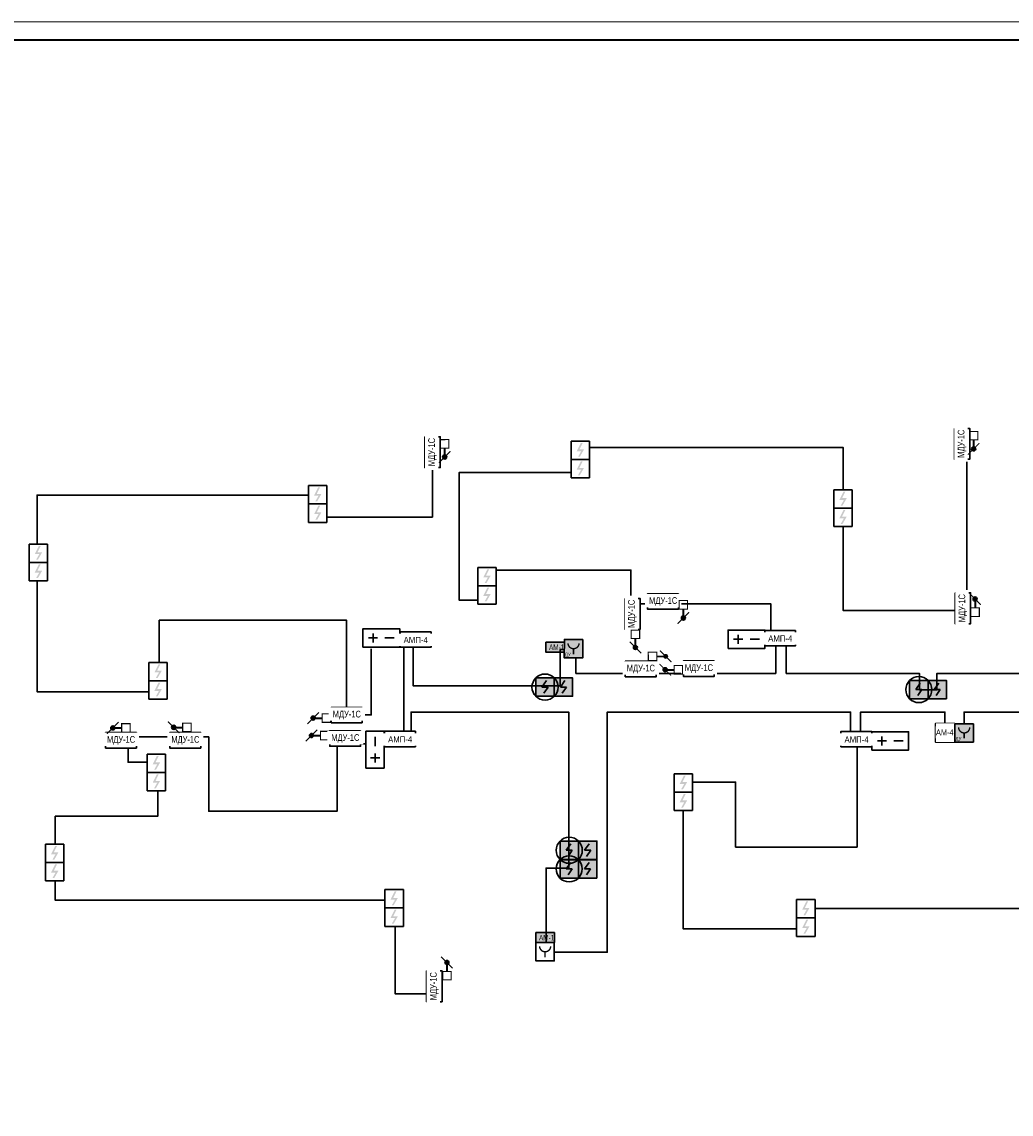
# Model space of a CAD drawing. Header units: millimetres. Extents: x -816133 to 919604, y 87941 to 147341.
# Tile 27 of 201: x -379047 to -352136, y 117641 to 147341. Entities that reach past the tile are written whole.
import ezdxf
from ezdxf.enums import TextEntityAlignment as Align

# ---------------------------------------------------------------- set-up
doc = ezdxf.new("R2010")
doc.units = ezdxf.units.MM
doc.set_wipeout_variables(frame=1)
for name, color, linetype, lineweight in [('_АПС_Оборудование', 1, 'Continuous', 30), ('RC-Извещатели_пожарные', 1, 'Continuous', 30), ('Воздуховоды', 7, 'Continuous', 18), ('ОС', 5, 'Continuous', 25), ('СОУЭ', 1, 'Continuous', 30), ('СС-011-ПОЖ-СИГНАЛИЗАЦИЯ', 1, 'Continuous', 30), ('УГО АПС и АПЗ$0$_АПС_Оборудование', 1, 'Continuous', 30)]:
    doc.layers.add(name, color=color, linetype=linetype, lineweight=lineweight)
for name, color, linetype in [('EI_HATCH_GALV', 7, 'Continuous'), ('АПС', 5, 'Continuous'), ('АПС_Оборудование', 1, 'Continuous'), ('ССПС', 5, 'Continuous'), ('формат', 250, 'Continuous')]:
    doc.layers.add(name, color=color, linetype=linetype)
doc.styles.add('1111', font='ARIALN.TTF')
doc.styles.add('Arial', font='arial.ttf', dxfattribs={"width": 0.9, "height": 700})
doc.styles.add('Arial Narrow', font='ARIALN.TTF', dxfattribs={"width": 0.9, "height": 600})
doc.styles.add('Arial_2', font='arial.ttf', dxfattribs={"width": 0.9, "height": 400})
doc.styles.add('ISOCPEUR', font='isocpeur.ttf', dxfattribs={"height": 300})
doc.styles.get("Standard").update_dxf_attribs({"font": 'isocpeur.ttf', "width": 0.9})
doc.styles.add('УГО АПС и АПЗ$0$Reserve SS', font='arial.ttf', dxfattribs={"height": 2.5})

# ---------------------------------------------------------------- blocks, each defined once
blk = doc.blocks.new('*U1162')
at = {"color": 0, "lineweight": 0}
blk.add_lwpolyline([(-841, 0), (0, 0), (0, 594), (-841, 594)], close=True, dxfattribs=at)
at = {"lineweight": 40}
blk.add_lwpolyline([(-821, 5), (-5, 5), (-5, 589), (-821, 589)], close=True, dxfattribs=at)
at = {"style": 'Arial', "width": 0.9, "flags": 8}
blk.add_attdef('FORMAT', (-36.87, 1.26), '', height=2.8, dxfattribs=at)
blk = doc.blocks.new('ам4')
at = {"layer": '_АПС_Оборудование', "lineweight": 40, "ltscale": 100}
blk.add_lwpolyline([(445835, -194248), (445327, -194248), (445327, -193740), (445835, -193740)], close=True, dxfattribs=at)
blk.add_wipeout([(445327, -193740), (445835, -193740), (445835, -194248), (445327, -194248)]).dxf.layer = 'АПС_Оборудование'
at = {"layer": '_АПС_Оборудование', "ltscale": 100, "insert": (445583, -193981), "char_height": 160, "attachment_point": 5, "style": 'Arial', "bg_fill": 2}
blk.add_mtext_dynamic_manual_height_columns('\\pxi-0.17961;АМ-4', width=363, gutter_width=174694, heights=[0], dxfattribs=at)
blk = doc.blocks.new('_МДУ')
at = {"color": 1}
blk.add_wipeout([(-350, 175), (350, 175), (350, -175), (-350, -175)], dxfattribs=at)
at = {"layer": 'АПС', "color": 1, "lineweight": 30, "ltscale": 200}
blk.add_lwpolyline([(350, 175), (-350, 175), (-350, -175), (350, -175)], close=True, dxfattribs=at)
at = {"layer": 'АПС', "color": 0, "lineweight": 30, "ltscale": 200, "insert": (3, 0), "char_height": 151, "width": 668.29, "attachment_point": 5, "style": 'Arial Narrow', "bg_fill": 2}
blk.add_mtext('МДУ-1С', dxfattribs=at)
blk = doc.blocks.new('озк_выт')
at = {"layer": 'УГО АПС и АПЗ$0$_АПС_Оборудование', "ltscale": 200}
h = blk.add_hatch(color=5, dxfattribs=at)
h.dxf.hatch_style = 1
h.paths.add_polyline_path([(468756, -41333, 1), (468645, -41333, 1)])
at = {"color": 5, "const_width": 29.5}
blk.add_lwpolyline([(468544, -41177), (468661, -41294)], dxfattribs=at)
at = {"layer": 'УГО АПС и АПЗ$0$_АПС_Оборудование', "color": 5, "lineweight": 35, "ltscale": 200}
blk.add_line((468631, -41333), (468458, -41334), dxfattribs=at)
at = {"layer": 'УГО АПС и АПЗ$0$_АПС_Оборудование', "color": 5, "const_width": 29.5}
blk.add_lwpolyline([(468227, -41449), (468458, -41449), (468458, -41218), (468227, -41218)], close=True, dxfattribs=at)
blk.add_lwpolyline([(468740, -41373), (468857, -41490)], dxfattribs=at)
at = {"layer": 'УГО АПС и АПЗ$0$_АПС_Оборудование', "color": 5}
blk.add_circle((468700, -41333), 55.4, dxfattribs=at)
blk = doc.blocks.new('озк_пр')
at = {"layer": 'УГО АПС и АПЗ$0$_АПС_Оборудование', "ltscale": 200}
h = blk.add_hatch(color=1, dxfattribs=at)
h.dxf.hatch_style = 1
h.paths.add_polyline_path([(468761, -41723, 1), (468650, -41723, 1)])
at = {"color": 1, "const_width": 29.5}
blk.add_lwpolyline([(468549, -41567), (468666, -41684)], dxfattribs=at)
at = {"layer": 'УГО АПС и АПЗ$0$_АПС_Оборудование', "color": 1, "lineweight": 35, "ltscale": 200}
blk.add_line((468636, -41723), (468463, -41723), dxfattribs=at)
at = {"layer": 'УГО АПС и АПЗ$0$_АПС_Оборудование', "color": 1, "const_width": 29.5}
blk.add_lwpolyline([(468233, -41839), (468463, -41839), (468463, -41608), (468232, -41608)], close=True, dxfattribs=at)
blk.add_lwpolyline([(468745, -41762), (468862, -41880)], dxfattribs=at)
at = {"layer": 'УГО АПС и АПЗ$0$_АПС_Оборудование', "color": 1}
blk.add_circle((468706, -41723), 55.4, dxfattribs=at)
blk = doc.blocks.new('пд_выт')
at = {"layer": 'Воздуховоды', "true_color": 0xcd6928}
h = blk.add_hatch(color=32, dxfattribs=at)
h.dxf.hatch_style = 1
h.paths.add_polyline_path([(468770, -40558, 1), (468659, -40558, 1)])
at = {"layer": 'Воздуховоды', "color": 32, "lineweight": 30, "true_color": 0xcd6928}
blk.add_line((468645, -40558), (468472, -40558), dxfattribs=at)
at = {"layer": 'Воздуховоды', "color": 32, "true_color": 0xcd6928, "const_width": 29.5}
for points in [[(468558, -40401), (468675, -40519)], [(468754, -40597), (468871, -40714)]]:
    blk.add_lwpolyline(points, dxfattribs=at)
blk.add_lwpolyline([(468242, -40674), (468472, -40673), (468472, -40443), (468241, -40443)], close=True, dxfattribs=at)
at = {"layer": 'Воздуховоды', "color": 32, "true_color": 0xcd6928}
blk.add_circle((468715, -40558), 55.4, dxfattribs=at)
blk = doc.blocks.new('УГО АПС и АПЗ$0$Источник бесперебойного питания v4')
blk.add_wipeout([(0, 5), (10, 5), (10, 0), (0, 0)])
for p, q in [((2.75, 3.75), (2.75, 1.25)), ((4, 2.5), (1.5, 2.5)), ((8.5, 2.5), (6, 2.5))]:
    blk.add_line(p, q)
blk.add_lwpolyline([(0, 0), (10, 0), (10, 5), (0, 5)], close=True)
at = {"style": 'УГО АПС и АПЗ$0$Reserve SS', "flags": 8}
blk.add_attdef('КОЛИЧЕСТВО', (10.26, 5.28), '', height=2.5, dxfattribs=at)
blk = doc.blocks.new('АМ-1')
at = {"lineweight": 40, "ltscale": 2, "true_color": 0xffffff}
h = blk.add_hatch(color=7, dxfattribs=at)
h.dxf.hatch_style = 1
h.paths.add_polyline_path([(2, 136), (506, 136), (506, 408), (2, 408)])
at = {"layer": 'ОС', "color": 1, "lineweight": 30}
blk.add_lwpolyline([(506, 408), (2, 408), (2, 136), (506, 136)], close=True, dxfattribs=at)
at = {"layer": 'ССПС', "color": 1, "lineweight": -2, "ltscale": 1000, "style": '1111', "width": 0.8}
blk.add_text('АМ-1', height=151, dxfattribs=at).set_placement((87, 194))
blk = doc.blocks.new('УДП')
at = {"color": 30}
blk.add_wipeout([(324223, -148669), (324222, -149169), (323722, -149169), (323723, -148669)], dxfattribs=at).dxf.layer = 'RC-Извещатели_пожарные'
blk.add_wipeout([(323722, -149169), (323723, -148669), (324223, -148669), (324222, -149169)], dxfattribs=at).dxf.layer = 'RC-Извещатели_пожарные'
at = {"layer": 'EI_HATCH_GALV', "lineweight": 30, "true_color": 0xffffff}
h = blk.add_hatch(color=7, dxfattribs=at)
h.dxf.hatch_style = 1
h.paths.add_polyline_path([(324223, -148669), (324222, -149169), (323722, -149169), (323723, -148669)])
at = {"layer": 'RC-Извещатели_пожарные', "color": 30, "ltscale": 30}
blk.add_lwpolyline([(324223, -148669), (324222, -149169), (323722, -149169), (323723, -148669)], close=True, dxfattribs=at)
at = {"layer": 'RC-Извещатели_пожарные', "color": 30, "ltscale": 30, "const_width": 37.5}
blk.add_lwpolyline([(323823, -148769, 1), (324123, -148769, 1)], format="xyb", dxfattribs=at)
blk.add_lwpolyline([(323972, -148919), (323972, -149069)], dxfattribs=at)
at = {"color": 30, "lineweight": 30, "style": 'Arial Narrow', "width": 0.9}
blk.add_text('ДУ', height=100, dxfattribs=at).set_placement((323814, -149078), align=Align.MIDDLE_CENTER)
blk = doc.blocks.new('АМП-4')
at = {"color": 1}
blk.add_wipeout([(349424, -74023), (349424, -73183), (349844, -73183), (349844, -74023)], dxfattribs=at)
at = {"layer": 'АПС', "color": 1, "lineweight": 30, "ltscale": 200}
blk.add_lwpolyline([(349424, -73183), (349424, -74023), (349844, -74023), (349844, -73183)], close=True, dxfattribs=at)
at = {"layer": 'АПС', "color": 0, "lineweight": 30, "ltscale": 200, "insert": (349645, -73599), "char_height": 168, "width": 801.95, "attachment_point": 5, "rotation": 90, "style": 'Arial_2', "bg_fill": 2}
blk.add_mtext('АМП-4', dxfattribs=at)
blk = doc.blocks.new('ИП 212-64 прот.R3')
at = {"layer": 'EI_HATCH_GALV', "lineweight": 30, "true_color": 0xffffff}
h = blk.add_hatch(color=7, dxfattribs=at)
h.dxf.hatch_style = 1
h.paths.add_polyline_path([(-2.5, 2.5), (2.5, 2.5), (2.5, -2.5), (-2.5, -2.5)])
at = {"color": 1, "linetype": 'ByBlock', "lineweight": -2}
for p, q in [((0.4, 1.77), (-0.83, 0)), ((-0.83, 0), (0.83, 0)), ((0.83, 0), (-0.31, -1.64))]:
    blk.add_line(p, q, dxfattribs=at)
at = {"color": 1, "linetype": 'ByBlock', "lineweight": -2, "ltscale": 0.1}
blk.add_lwpolyline([(-2.5, 2.5), (2.5, 2.5), (2.5, -2.5), (-2.5, -2.5)], close=True, dxfattribs=at)
blk = doc.blocks.new('*U1208')
at = {"layer": 'EI_HATCH_GALV', "lineweight": 30, "true_color": 0xffffff}
h = blk.add_hatch(color=7, dxfattribs=at)
h.dxf.hatch_style = 1
h.paths.add_polyline_path([(-2.5, 2.5), (2.5, 2.5), (2.5, -2.5), (-2.5, -2.5)])
at = {"color": 1, "linetype": 'ByBlock', "lineweight": -2}
for p, q in [((0.4, 1.77), (-0.83, 0)), ((-0.83, 0), (0.83, 0)), ((0.83, 0), (-0.31, -1.64))]:
    blk.add_line(p, q, dxfattribs=at)
at = {"color": 1, "linetype": 'ByBlock', "lineweight": -2, "ltscale": 0.1}
blk.add_lwpolyline([(-2.5, 2.5), (2.5, 2.5), (2.5, -2.5), (-2.5, -2.5)], close=True, dxfattribs=at)
at = {"layer": 'RC-Извещатели_пожарные'}
blk.add_circle((0, 0), 3.54, dxfattribs=at)
at = {"layer": 'RC-Извещатели_пожарные', "style": 'ISOCPEUR'}
blk.add_attdef('PSTN', text='', height=2.5, dxfattribs=at).set_placement((5.33, 2.66), align=Align.BOTTOM_CENTER)
blk = doc.blocks.new('RC-UGO-IRA-01')
blk.add_wipeout([(2.5, 2.5), (2.5, -2.5), (-2.5, -2.5), (-2.5, 2.5)]).dxf.layer = 'RC-Извещатели_пожарные'
blk.add_wipeout([(-2.5, -2.5), (-2.5, 2.5), (2.5, 2.5), (2.5, -2.5)]).dxf.layer = 'RC-Извещатели_пожарные'
at = {"layer": 'RC-Извещатели_пожарные', "ltscale": 30}
blk.add_lwpolyline([(2.5, 2.5), (2.5, -2.5), (-2.5, -2.5), (-2.5, 2.5)], close=True, dxfattribs=at)
at = {"layer": 'RC-Извещатели_пожарные', "ltscale": 30, "const_width": 0.375}
blk.add_lwpolyline([(-1.5, 1.5, 1), (1.5, 1.5, 1)], format="xyb", dxfattribs=at)
blk.add_lwpolyline([(0, 0), (0, -1.5)], dxfattribs=at)
at = {"layer": 'RC-Извещатели_пожарные'}
blk.add_attdef('PSTN', text='', height=1.5, dxfattribs=at).set_placement((2.5, 2.5), align=Align.BOTTOM_CENTER)
blk = doc.blocks.new('ИП 212-45')
blk.add_wipeout([(346277, -75580), (346277, -76080), (345777, -76080), (345777, -75580)]).dxf.layer = 'RC-Извещатели_пожарные'
blk.add_wipeout([(345777, -76080), (345777, -75580), (346277, -75580), (346277, -76080)]).dxf.layer = 'RC-Извещатели_пожарные'
at = {"layer": 'RC-Извещатели_пожарные'}
blk.add_hatch(color=0, dxfattribs=at).paths.add_polyline_path([(346128, -75805), (346014, -76005), (345964, -76005), (346050, -75855), (345927, -75855), (346039, -75630), (346089, -75630), (346002, -75805)])
at = {"layer": 'RC-Извещатели_пожарные', "color": 0, "ltscale": 30}
for p, q in [((345777, -75580), (346277, -75580)), ((345777, -76080), (345777, -75580)), ((346277, -75580), (346277, -76080)), ((346277, -76080), (345777, -76080))]:
    blk.add_line(p, q, dxfattribs=at)

msp = doc.modelspace()

# ---------------------------------------------------------------- linework, layer by layer
at = {"layer": 'СС-011-ПОЖ-СИГНАЛИЗАЦИЯ', "ltscale": 100}
for points in [[(-358673, 130675), (-358673, 131515), (-362481, 131515), (-362481, 132433), (-366315, 132433), (-366315, 131620), (-367155, 131620), (-367155, 135084), (-363846, 135084), (-363846, 135766), (-356704, 135766), (-356704, 131331), (-353342, 131331), (-353342, 135451)], [(-369541, 130296), (-369541, 128495), (-370215, 128495), (-370215, 131072), (-375307, 131072), (-375307, 129125), (-378632, 129125), (-378632, 134473), (-370994, 134473), (-370994, 133876), (-367877, 133876), (-367877, 135226)], [(-369117, 127714), (-370474, 127714), (-370474, 125878), (-373963, 125878), (-373963, 127898), (-376159, 127898), (-376159, 127211), (-375348, 127211), (-375348, 125740), (-378139, 125740), (-378139, 123457), (-368890, 123457), (-368890, 120911), (-367866, 120911)], [(-356329, 127629), (-356329, 124901), (-359631, 124901), (-359631, 126671), (-361059, 126671), (-361059, 122683), (-357702, 122683), (-357702, 123237), (-350936, 123237), (-350936, 120675), (-346020, 120675), (-346020, 126169), (-349482, 126169), (-349482, 127226), (-350355, 127226)]]:
    msp.add_lwpolyline(points, dxfattribs=at)
at = {"layer": 'СС-011-ПОЖ-СИГНАЛИЗАЦИЯ', "color": 1}
msp.add_lwpolyline([(-344869, 128575), (-353419, 128575), (-353419, 128019), (-353937, 128019), (-353937, 128575), (-356231, 128575), (-356231, 127932), (-356502, 127932), (-356502, 128575), (-363124, 128575), (-363124, 122044), (-364789, 122044), (-364789, 124333), (-364170, 124333), (-364170, 128575), (-364789, 128575), (-368457, 128575), (-368457, 127779), (-368652, 127779), (-368652, 130524), (-368400, 130524), (-368400, 129285), (-364404, 129285), (-364404, 130274), (-363975, 130274), (-363975, 129626), (-358539, 129626), (-358539, 130568), (-358254, 130568), (-358254, 129626), (-354634, 129626), (-354634, 129178), (-354154, 129178), (-354154, 129626), (-350009, 129626)], dxfattribs=at)

# ---------------------------------------------------------------- block references
msp.add_blockref('АМ-1', (-364793, 130066))
at = {"layer": 'RC-Извещатели_пожарные', "xscale": 100, "yscale": 100, "zscale": 100}
for p in [(-364816, 129253), (-354648, 129184), (-364156, 124815), (-364158, 124310)]:
    msp.add_blockref('*U1208', p, dxfattribs=at)
at = {"layer": 'СОУЭ', "color": 6, "xscale": 100, "yscale": 100, "zscale": 100}
for p in [(-364316, 129253), (-354148, 129184), (-363656, 124815), (-363658, 124310)]:
    msp.add_blockref('ИП 212-64 прот.R3', p, dxfattribs=at)
at = {"layer": 'СС-011-ПОЖ-СИГНАЛИЗАЦИЯ', "lineweight": 30, "xscale": -1}
for p in [(97577, 169743), (97533, 169269)]:
    msp.add_blockref('озк_выт', p, dxfattribs=at)
at = {"layer": 'формат', "xscale": 100, "yscale": 100, "zscale": 100}
msp.add_blockref('*U1162', (-311533, 87941), dxfattribs=at)

# ---------------------------------------------------------------- next in the draw order: block references
at = {"layer": '_АПС_Оборудование', "color": 0, "lineweight": 30, "xscale": 1.2, "yscale": 1.2, "zscale": 1.2, "rotation": 90}
for p in [(-367876, 135640), (-353472, 135867), (-362439, 131243), (-353451, 131396), (-367826, 121116)]:
    msp.add_blockref('_МДУ', p, dxfattribs=at)
at = {"layer": '_АПС_Оборудование', "color": 0, "lineweight": 30, "xscale": 1.2, "yscale": 1.2, "zscale": 1.2}
for p in [(-361605, 131581), (-362212, 129744), (-360632, 129755), (-370211, 128492), (-376351, 127804), (-374602, 127804)]:
    msp.add_blockref('_МДУ', p, dxfattribs=at)
at = {"layer": 'RC-Извещатели_пожарные', "xscale": 99.99999999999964, "yscale": 99.99999999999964, "zscale": 99.99999999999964, "rotation": 359.9525678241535}
msp.add_blockref('RC-UGO-IRA-01', (-364813, 122056), dxfattribs=at)
at = {"layer": 'СС-011-ПОЖ-СИГНАЛИЗАЦИЯ', "color": 0, "lineweight": 30}
for p in [(-709883, 211519), (-717025, 210312), (-702736, 210195), (-724622, 208723), (-712422, 208088), (-721367, 205505), (-721413, 203009), (-707078, 202476), (-724179, 200565), (-714946, 199327), (-703749, 199055)]:
    msp.add_blockref('ИП 212-45', p, dxfattribs=at)
at = {"layer": 'СС-011-ПОЖ-СИГНАЛИЗАЦИЯ', "lineweight": 30}
for name, p in [('УДП', (-688013, 279216)), ('ам4', (-799510, 322004))]:
    msp.add_blockref(name, p, dxfattribs=at)
at = {"layer": 'УГО АПС и АПЗ$0$_АПС_Оборудование', "color": 252, "xscale": 100, "yscale": 100, "zscale": 100}
for p in [(-369769, 130338), (-359836, 130303), (-355925, 127539)]:
    msp.add_blockref('УГО АПС и АПЗ$0$Источник бесперебойного питания v4', p, dxfattribs=at)
at = {"layer": 'УГО АПС и АПЗ$0$_АПС_Оборудование', "color": 252, "xscale": 100, "yscale": 100, "zscale": 100, "rotation": 90}
msp.add_blockref('УГО АПС и АПЗ$0$Источник бесперебойного питания v4', (-369188, 127051), dxfattribs=at)

# ---------------------------------------------------------------- next in the draw order: block references
msp.add_blockref('АМ-1', (-365065, 122170))
at = {"layer": '_АПС_Оборудование', "color": 0, "lineweight": 30, "xscale": 1.2, "yscale": 1.2, "zscale": 1.2}
msp.add_blockref('_МДУ', (-370251, 127855), dxfattribs=at)
at = {"layer": 'СС-011-ПОЖ-СИГНАЛИЗАЦИЯ', "lineweight": 30}
for name, p, rotation in [('озк_пр', (-311433, 604436), 270), ('озк_пр', (-325822, 604214), 270), ('озк_пр', (-319329, 599837), 270), ('АМП-4', (-294734, 480180), 270), ('АМП-4', (-284818, 480220), 270), ('озк_пр', (107159, 88001), 180), ('озк_пр', (93790, 86435), 180), ('АМП-4', (-295157, 477476), 270), ('АМП-4', (-282742, 477473), 270)]:
    msp.add_blockref(name, p, dxfattribs=dict(at, rotation=rotation))
at = {"layer": 'СС-011-ПОЖ-СИГНАЛИЗАЦИЯ', "color": 0, "lineweight": 30}
for p in [(-709883, 211019), (-717025, 209812), (-702736, 209695), (-724622, 208223), (-712422, 207588), (-721367, 205005), (-721413, 202509), (-707078, 201976), (-724179, 200065), (-714946, 198827), (-703749, 198555)]:
    msp.add_blockref('ИП 212-45', p, dxfattribs=at)
at = {"layer": 'СС-011-ПОЖ-СИГНАЛИЗАЦИЯ', "lineweight": 30, "xscale": -1}
for p, rotation in [((-311784, -337052), 270), ((-403690, 599031), 90), ((-326151, -346936), 270)]:
    msp.add_blockref('озк_выт', p, dxfattribs=dict(at, rotation=rotation))
at = {"layer": 'СС-011-ПОЖ-СИГНАЛИЗАЦИЯ', "lineweight": 30}
for name, p in [('пд_выт', (-830248, 170645)), ('УДП', (-677387, 276925))]:
    msp.add_blockref(name, p, dxfattribs=at)
at = {"layer": 'СС-011-ПОЖ-СИГНАЛИЗАЦИЯ', "lineweight": 30, "xscale": -1}
msp.add_blockref('озк_выт', (92127, 169476), dxfattribs=at)

doc.saveas('drawing.dxf')
